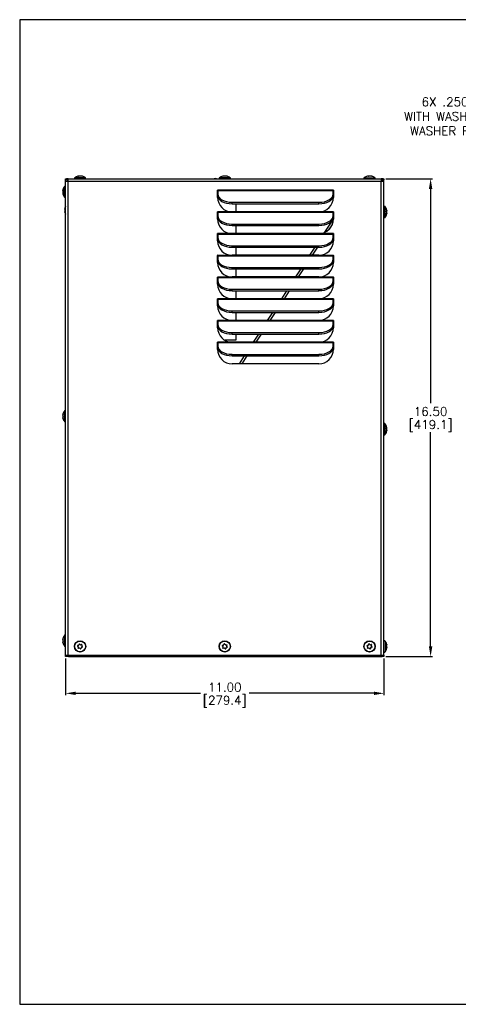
# Model space of a CAD drawing. Extents: x 895.5 to 952.4, y -8.3 to 25.7.
# Tile 1 of 5: x 895.5 to 910.6, y -8.3 to 25.7. Entities that reach past the tile are written whole.
import ezdxf
from ezdxf import colors
from ezdxf.entities.mleader import LeaderData, LeaderLine
from ezdxf.math import Vec2, Vec3

# ---------------------------------------------------------------- set-up
doc = ezdxf.new("R2010")
doc.units = 0
doc.header["$LTSCALE"] = 4
doc.header["$MEASUREMENT"] = 0
doc.layers.get('0').update_dxf_attribs({"linetype": 'CONTINUOUS'})
doc.layers.get('DEFPOINTS').update_dxf_attribs({"linetype": 'CONTINUOUS'})
for name, color, linetype in [('DIMENSIONS', 140, 'CONTINUOUS'), ('DIMENSIONS @ 1', 140, 'CONTINUOUS'), ('TEXT', 140, 'CONTINUOUS')]:
    doc.layers.add(name, color=color, linetype=linetype)
doc.styles.get("Standard").update_dxf_attribs({"font": 'romans.shx'})
doc.dimstyles.get("Standard").update_dxf_attribs({"dimtxt": 0.3, "dimasz": 0.35, "dimexe": 0.0625, "dimexo": 0.0625, "dimgap": 0.0625, "dimtad": 0, "dimtih": 1, "dimtoh": 1, "dimzin": 0, "dimdsep": 46, "dimtxsty": 'Standard', "dimcen": 0, "dimadec": 0, "dimazin": 0, "dimtfac": 1, "dimtofl": 0, "dimtmove": 0, "dimatfit": 3, "dimfxl": 0, "dimtolj": 1, "dimtzin": 0, "dimarcsym": 0})

# ---------------------------------------------------------------- blocks, each defined once
blk = doc.blocks.new('*D0')
at = {"layer": 'DEFPOINTS', "color": 0}
for p in [(908.041, 20.199), (908.041, 3.699), (909.652, 3.699)]:
    blk.add_point(p, dxfattribs=at)
at = {"layer": 'DIMENSIONS', "color": 0, "lineweight": -2}
for p, q in [((908.103, 20.199), (909.714, 20.199)), ((909.652, 19.849), (909.652, 12.453)), ((909.652, 4.049), (909.652, 11.446)), ((908.103, 3.699), (909.714, 3.699))]:
    blk.add_line(p, q, dxfattribs=at)
at = {"layer": 'DIMENSIONS', "color": 0}
for points in [[(909.593, 19.849), (909.71, 19.849), (909.652, 20.199)], [(909.593, 4.049), (909.71, 4.049), (909.652, 3.699)]]:
    blk.add_solid(points, dxfattribs=at)
at = {"layer": 'DIMENSIONS', "color": 0, "char_height": 0.3, "attachment_point": 5}
for s, insert in [('\\A1;16.50', (909.652, 12.162)), ('\\A1;[419.1]', (909.652, 11.658))]:
    blk.add_mtext(s, dxfattribs=dict(at, insert=insert))
blk = doc.blocks.new('*D1')
at = {"layer": 'DEFPOINTS', "color": 0}
for p in [(897.041, 3.699), (908.041, 3.699), (897.041, 2.43)]:
    blk.add_point(p, dxfattribs=at)
at = {"layer": 'DIMENSIONS', "color": 0, "lineweight": -2}
for p, q in [((897.041, 3.637), (897.041, 2.368)), ((908.041, 3.637), (908.041, 2.368)), ((897.391, 2.43), (901.7, 2.43)), ((907.691, 2.43), (903.382, 2.43))]:
    blk.add_line(p, q, dxfattribs=at)
at = {"layer": 'DIMENSIONS', "color": 0}
for points in [[(897.391, 2.488), (897.391, 2.372), (897.041, 2.43)], [(907.691, 2.488), (907.691, 2.372), (908.041, 2.43)]]:
    blk.add_solid(points, dxfattribs=at)
at = {"layer": 'DIMENSIONS', "color": 0, "char_height": 0.3, "attachment_point": 5}
for s, insert in [('\\A1;11.00', (902.541, 2.643)), ('\\A1;[279.4]', (902.541, 2.139))]:
    blk.add_mtext(s, dxfattribs=dict(at, insert=insert))

msp = doc.modelspace()

# ---------------------------------------------------------------- linework, layer by layer
for p, q in [((897.041, 20.199), (897.073, 20.199)), ((897.041, 20.167), (897.041, 20.199)), ((897.041, 20.106), (897.041, 20.167)), ((897.103, 20.167), (897.041, 20.167)), ((897.041, 3.749), (897.041, 20.106)), ((897.134, 20.106), (897.041, 20.106)), ((897.104, 20.199), (897.073, 20.199)), ((897.073, 20.167), (897.073, 20.199)), ((897.103, 20.106), (897.103, 20.167)), ((897.104, 20.137), (897.103, 20.137)), ((897.134, 20.199), (897.104, 20.199)), ((897.104, 20.137), (897.104, 20.199)), ((897.134, 20.137), (897.104, 20.137)), ((897.108, 20.114), (897.108, 20.106)), ((897.134, 20.114), (897.108, 20.114)), ((897.134, 20.106), (897.134, 20.199)), ((897.134, 20.199), (907.948, 20.199)), ((897.134, 3.749), (897.134, 20.106)), ((907.948, 20.106), (897.134, 20.106)), ((897.728, 20.235), (897.354, 20.235)), ((897.476, 20.287), (897.476, 20.286)), ((897.483, 20.286), (897.483, 20.293)), ((897.484, 20.286), (897.484, 20.293)), ((897.491, 20.288), (897.491, 20.293)), ((897.502, 20.293), (897.502, 20.29)), ((897.549, 20.289), (897.549, 20.293)), ((897.563, 20.293), (897.563, 20.286)), ((897.598, 20.293), (897.598, 20.292)), ((897.603, 20.293), (897.603, 20.291)), ((897.625, 20.287), (897.625, 20.286)), ((902.728, 20.235), (902.354, 20.235)), ((902.476, 20.287), (902.476, 20.286)), ((902.483, 20.286), (902.483, 20.293)), ((902.484, 20.286), (902.484, 20.293)), ((902.491, 20.288), (902.491, 20.293)), ((902.502, 20.293), (902.502, 20.29)), ((902.549, 20.289), (902.549, 20.293)), ((902.563, 20.293), (902.563, 20.286)), ((902.598, 20.293), (902.598, 20.292)), ((902.603, 20.293), (902.603, 20.291)), ((902.625, 20.287), (902.625, 20.286)), ((907.354, 20.235), (907.728, 20.235)), ((907.476, 20.287), (907.476, 20.286)), ((907.483, 20.286), (907.483, 20.293)), ((907.484, 20.286), (907.484, 20.293)), ((907.491, 20.288), (907.491, 20.293)), ((907.502, 20.293), (907.502, 20.29)), ((907.549, 20.289), (907.549, 20.293)), ((907.563, 20.293), (907.563, 20.286)), ((907.598, 20.293), (907.598, 20.292)), ((907.603, 20.293), (907.603, 20.291)), ((907.625, 20.287), (907.625, 20.286)), ((907.948, 20.199), (907.948, 20.106)), ((907.978, 20.199), (907.948, 20.199)), ((907.978, 20.137), (907.948, 20.137)), ((907.948, 3.749), (907.948, 20.106)), ((908.041, 20.106), (907.948, 20.106)), ((908.009, 20.199), (907.978, 20.199)), ((907.978, 20.137), (907.978, 20.199)), ((907.979, 20.137), (907.978, 20.137)), ((907.979, 20.106), (907.979, 20.167)), ((907.979, 20.167), (908.041, 20.167)), ((908.009, 20.167), (908.009, 20.199)), ((908.009, 20.199), (908.041, 20.199)), ((908.041, 20.199), (908.041, 20.167)), ((908.041, 20.106), (908.041, 20.167)), ((908.041, 3.749), (908.041, 20.106)), ((896.947, 19.808), (896.954, 19.808)), ((896.947, 19.807), (896.954, 19.807)), ((896.947, 19.798), (896.952, 19.798)), ((896.95, 19.787), (896.947, 19.787)), ((896.947, 19.74), (896.952, 19.74)), ((896.954, 19.725), (896.947, 19.725)), ((896.953, 19.817), (896.954, 19.817)), ((897.005, 19.563), (897.005, 19.936)), ((902.291, 19.556), (902.291, 19.803)), ((906.285, 19.803), (902.297, 19.803)), ((902.297, 19.803), (902.297, 19.778)), ((906.285, 19.778), (902.297, 19.778)), ((902.297, 19.778), (902.297, 19.669)), ((906.285, 19.778), (906.285, 19.803)), ((906.285, 19.669), (906.285, 19.778)), ((906.291, 19.803), (906.291, 19.556)), ((896.949, 19.692), (896.947, 19.692)), ((896.95, 19.687), (896.947, 19.687)), ((896.953, 19.665), (896.954, 19.665)), ((902.297, 19.618), (902.297, 19.669)), ((902.791, 19.334), (902.791, 19.385)), ((902.791, 19.385), (905.791, 19.385)), ((905.791, 19.334), (905.791, 19.385)), ((906.285, 19.618), (906.285, 19.669)), ((897.014, 19.167), (897.021, 19.167)), ((897.014, 19.157), (897.019, 19.157)), ((897.017, 19.147), (897.014, 19.147)), ((897.014, 19.099), (897.019, 19.099)), ((897.021, 19.085), (897.014, 19.085)), ((897.016, 19.051), (897.014, 19.051)), ((897.017, 19.047), (897.014, 19.047)), ((897.02, 19.176), (897.021, 19.176)), ((902.291, 18.806), (902.291, 19.053)), ((906.285, 19.053), (902.297, 19.053)), ((902.297, 19.053), (902.297, 19.028)), ((902.791, 19.334), (905.791, 19.334)), ((905.791, 19.056), (902.791, 19.056)), ((902.921, 19.334), (902.921, 19.056)), ((906.285, 19.028), (906.285, 19.053)), ((906.291, 19.053), (906.291, 18.806)), ((908.077, 18.863), (908.077, 19.236)), ((908.127, 19.074), (908.134, 19.074)), ((908.129, 19.134), (908.128, 19.134)), ((908.134, 19.059), (908.129, 19.059)), ((908.132, 19.112), (908.134, 19.112)), ((908.133, 19.107), (908.135, 19.107)), ((897.02, 19.025), (897.021, 19.025)), ((906.285, 19.028), (902.297, 19.028)), ((902.297, 19.028), (902.297, 18.919)), ((902.297, 18.868), (902.297, 18.919)), ((905.998, 18.351), (906.291, 18.803)), ((906.285, 18.919), (906.285, 19.028)), ((906.285, 18.868), (906.285, 18.919)), ((908.135, 18.992), (908.128, 18.992)), ((908.134, 18.991), (908.128, 18.991)), ((908.129, 18.982), (908.128, 18.982)), ((908.134, 19.001), (908.13, 19.001)), ((908.132, 19.012), (908.134, 19.012)), ((902.791, 18.584), (902.791, 18.635)), ((902.791, 18.635), (905.791, 18.635)), ((902.791, 18.584), (905.791, 18.584)), ((902.921, 18.584), (902.921, 18.306)), ((905.791, 18.584), (905.791, 18.635)), ((906.256, 18.624), (906.147, 18.455)), ((902.291, 18.056), (902.291, 18.303)), ((906.285, 18.303), (902.297, 18.303)), ((902.297, 18.303), (902.297, 18.278)), ((906.285, 18.278), (902.297, 18.278)), ((902.297, 18.278), (902.297, 18.169)), ((902.297, 18.118), (902.297, 18.169)), ((905.791, 18.306), (902.791, 18.306)), ((906.285, 18.278), (906.285, 18.303)), ((906.285, 18.169), (906.285, 18.278)), ((906.285, 18.118), (906.285, 18.169)), ((906.291, 18.303), (906.291, 18.056)), ((902.791, 17.834), (902.791, 17.885)), ((902.791, 17.885), (905.791, 17.885)), ((902.791, 17.834), (905.791, 17.834)), ((902.921, 17.834), (902.921, 17.556)), ((905.481, 17.556), (905.662, 17.834)), ((905.744, 17.834), (905.563, 17.556)), ((905.791, 17.834), (905.791, 17.885)), ((902.291, 17.306), (902.291, 17.553)), ((906.285, 17.553), (902.297, 17.553)), ((902.297, 17.553), (902.297, 17.528)), ((906.285, 17.528), (902.297, 17.528)), ((902.297, 17.528), (902.297, 17.419)), ((902.297, 17.368), (902.297, 17.419)), ((905.791, 17.556), (902.791, 17.556)), ((906.285, 17.528), (906.285, 17.553)), ((906.285, 17.419), (906.285, 17.528)), ((906.285, 17.368), (906.285, 17.419)), ((906.291, 17.553), (906.291, 17.306)), ((902.791, 17.084), (902.791, 17.135)), ((902.791, 17.135), (905.791, 17.135)), ((902.791, 17.084), (905.791, 17.084)), ((902.921, 17.084), (902.921, 16.806)), ((904.994, 16.806), (905.175, 17.084)), ((905.257, 17.084), (905.076, 16.806)), ((905.791, 17.084), (905.791, 17.135)), ((902.291, 16.556), (902.291, 16.803)), ((906.285, 16.803), (902.297, 16.803)), ((902.297, 16.803), (902.297, 16.778)), ((906.285, 16.778), (902.297, 16.778)), ((902.297, 16.778), (902.297, 16.669)), ((902.297, 16.618), (902.297, 16.669)), ((905.791, 16.806), (902.791, 16.806)), ((906.285, 16.778), (906.285, 16.803)), ((906.285, 16.669), (906.285, 16.778)), ((906.285, 16.618), (906.285, 16.669)), ((906.291, 16.803), (906.291, 16.556)), ((902.791, 16.334), (902.791, 16.385)), ((902.791, 16.385), (905.791, 16.385)), ((902.791, 16.334), (905.791, 16.334)), ((902.921, 16.334), (902.921, 16.056)), ((904.507, 16.056), (904.688, 16.334)), ((904.77, 16.334), (904.589, 16.056)), ((905.791, 16.334), (905.791, 16.385)), ((902.291, 15.806), (902.291, 16.053)), ((906.285, 16.053), (902.297, 16.053)), ((902.297, 16.053), (902.297, 16.028)), ((906.285, 16.028), (902.297, 16.028)), ((902.297, 16.028), (902.297, 15.919)), ((905.791, 16.056), (902.791, 16.056)), ((906.285, 16.028), (906.285, 16.053)), ((906.285, 15.919), (906.285, 16.028)), ((906.291, 16.053), (906.291, 15.806)), ((902.297, 15.868), (902.297, 15.919)), ((906.285, 15.868), (906.285, 15.919)), ((902.291, 15.056), (902.291, 15.303)), ((906.285, 15.303), (902.297, 15.303)), ((902.297, 15.303), (902.297, 15.278)), ((902.791, 15.584), (902.791, 15.635)), ((902.791, 15.635), (905.791, 15.635)), ((902.791, 15.584), (905.791, 15.584)), ((905.791, 15.306), (902.791, 15.306)), ((902.921, 15.584), (902.921, 15.306)), ((904.02, 15.306), (904.201, 15.584)), ((904.282, 15.584), (904.102, 15.306)), ((905.791, 15.584), (905.791, 15.635)), ((906.285, 15.278), (906.285, 15.303)), ((906.291, 15.303), (906.291, 15.056)), ((906.285, 15.278), (902.297, 15.278)), ((902.297, 15.278), (902.297, 15.169)), ((902.297, 15.118), (902.297, 15.169)), ((906.285, 15.169), (906.285, 15.278)), ((906.285, 15.118), (906.285, 15.169)), ((902.791, 14.834), (902.791, 14.885)), ((902.791, 14.885), (905.791, 14.885)), ((902.791, 14.834), (905.791, 14.834)), ((902.921, 14.834), (902.921, 14.619)), ((903.533, 14.556), (903.714, 14.834)), ((903.795, 14.834), (903.615, 14.556)), ((905.791, 14.834), (905.791, 14.885)), ((902.291, 14.306), (902.291, 14.553)), ((906.285, 14.553), (902.297, 14.553)), ((902.297, 14.553), (902.297, 14.528)), ((906.285, 14.528), (902.297, 14.528)), ((902.297, 14.528), (902.297, 14.419)), ((902.297, 14.368), (902.297, 14.419)), ((902.921, 14.619), (902.548, 14.619)), ((905.791, 14.556), (902.791, 14.556)), ((906.285, 14.528), (906.285, 14.553)), ((906.285, 14.419), (906.285, 14.528)), ((906.285, 14.368), (906.285, 14.419)), ((906.291, 14.553), (906.291, 14.306)), ((902.791, 14.084), (902.791, 14.135)), ((902.791, 14.135), (905.791, 14.135)), ((902.791, 14.084), (905.791, 14.084)), ((903.046, 13.806), (903.227, 14.084)), ((903.308, 14.084), (903.128, 13.806)), ((905.791, 14.084), (905.791, 14.135)), ((905.791, 13.806), (902.791, 13.806)), ((896.947, 12.058), (896.954, 12.058)), ((896.947, 12.057), (896.954, 12.057)), ((896.947, 12.048), (896.952, 12.048)), ((896.95, 12.037), (896.947, 12.037)), ((896.947, 11.99), (896.952, 11.99)), ((896.954, 11.975), (896.947, 11.975)), ((896.949, 11.942), (896.947, 11.942)), ((896.95, 11.937), (896.947, 11.937)), ((896.953, 12.067), (896.954, 12.067)), ((896.953, 11.915), (896.954, 11.915)), ((897.005, 12.186), (897.005, 11.813)), ((908.077, 11.363), (908.077, 11.736)), ((908.127, 11.574), (908.134, 11.574)), ((908.129, 11.634), (908.128, 11.634)), ((908.132, 11.612), (908.134, 11.612)), ((908.133, 11.607), (908.135, 11.607)), ((908.135, 11.492), (908.128, 11.492)), ((908.134, 11.491), (908.128, 11.491)), ((908.129, 11.482), (908.128, 11.482)), ((908.134, 11.559), (908.129, 11.559)), ((908.134, 11.501), (908.13, 11.501)), ((908.132, 11.512), (908.134, 11.512)), ((897.005, 4.436), (897.005, 4.063)), ((896.947, 4.308), (896.954, 4.308)), ((896.947, 4.307), (896.954, 4.307)), ((896.947, 4.298), (896.952, 4.298)), ((896.95, 4.287), (896.947, 4.287)), ((896.947, 4.24), (896.952, 4.24)), ((896.954, 4.225), (896.947, 4.225)), ((896.949, 4.192), (896.947, 4.192)), ((896.95, 4.187), (896.947, 4.187)), ((896.953, 4.317), (896.954, 4.317)), ((896.953, 4.165), (896.954, 4.165)), ((897.461, 4.079), (897.491, 4.087)), ((897.502, 4.098), (897.509, 4.129)), ((897.526, 4.134), (897.549, 4.112)), ((897.563, 4.108), (897.594, 4.117)), ((897.606, 4.105), (897.599, 4.074)), ((902.461, 4.079), (902.491, 4.087)), ((902.502, 4.098), (902.509, 4.129)), ((902.526, 4.134), (902.549, 4.112)), ((902.563, 4.108), (902.594, 4.117)), ((902.606, 4.105), (902.599, 4.074)), ((907.461, 4.079), (907.491, 4.087)), ((907.502, 4.098), (907.509, 4.129)), ((907.526, 4.134), (907.549, 4.112)), ((907.563, 4.108), (907.594, 4.117)), ((907.606, 4.105), (907.599, 4.074)), ((908.077, 4.236), (908.077, 3.863)), ((908.129, 4.134), (908.128, 4.134)), ((908.132, 4.112), (908.134, 4.112)), ((908.133, 4.107), (908.135, 4.107)), ((897.041, 3.749), (897.134, 3.749)), ((897.041, 3.699), (897.041, 3.749)), ((897.134, 3.749), (907.948, 3.749)), ((897.143, 3.749), (897.143, 3.699)), ((897.479, 4.04), (897.456, 4.062)), ((897.476, 3.994), (897.483, 4.025)), ((897.519, 3.991), (897.488, 3.982)), ((897.556, 3.965), (897.533, 3.987)), ((897.58, 4.001), (897.573, 3.97)), ((897.621, 4.02), (897.591, 4.012)), ((897.603, 4.059), (897.625, 4.037)), ((902.479, 4.04), (902.456, 4.062)), ((902.476, 3.994), (902.483, 4.025)), ((902.519, 3.991), (902.488, 3.982)), ((902.556, 3.965), (902.533, 3.987)), ((902.58, 4.001), (902.573, 3.97)), ((902.621, 4.02), (902.591, 4.012)), ((902.603, 4.059), (902.625, 4.037)), ((907.479, 4.04), (907.456, 4.062)), ((907.476, 3.994), (907.483, 4.025)), ((907.519, 3.991), (907.488, 3.982)), ((907.556, 3.965), (907.533, 3.987)), ((907.58, 4.001), (907.573, 3.97)), ((907.621, 4.02), (907.591, 4.012)), ((907.603, 4.059), (907.625, 4.037)), ((907.881, 3.699), (907.881, 3.749)), ((907.948, 3.749), (908.041, 3.749)), ((907.974, 3.749), (907.974, 3.699)), ((908.041, 3.749), (908.041, 3.699)), ((908.127, 4.074), (908.134, 4.074)), ((908.135, 3.992), (908.128, 3.992)), ((908.134, 3.991), (908.128, 3.991)), ((908.129, 3.982), (908.128, 3.982)), ((908.134, 4.059), (908.129, 4.059)), ((908.134, 4.001), (908.13, 4.001)), ((908.132, 4.012), (908.134, 4.012)), ((897.143, 3.699), (897.041, 3.699)), ((897.143, 3.699), (907.881, 3.699)), ((907.881, 3.699), (907.974, 3.699)), ((908.041, 3.699), (907.974, 3.699))]:
    msp.add_line(p, q)
for centre, radius in [((897.541, 4.049), 0.194), ((897.541, 4.049), 0.187), ((902.541, 4.049), 0.194), ((902.541, 4.049), 0.187), ((907.541, 4.049), 0.194), ((907.541, 4.049), 0.187)]:
    msp.add_circle(centre, radius)
for centre, radius, start, end in [((897.134, 20.106), 0.093, 130.9848, 139.0152), ((897.134, 20.106), 0.031, 90, 180), ((897.367, 20.22), 0.02, 127.9936, 270), ((897.541, 19.996), 0.303, 103.7285, 127.9936), ((897.526, 20.241), 0.0521, 81.9745, 98.0255), ((897.556, 20.241), 0.0521, 81.9745, 98.0255), ((897.541, 19.996), 0.303, 52.0064, 76.2715), ((897.715, 20.22), 0.02, 270, 52.0064), ((902.214, 20.06), 0.144, 74.9921, 105.0079), ((902.367, 20.22), 0.02, 127.9936, 270), ((902.541, 19.996), 0.303, 103.7285, 127.9936), ((902.526, 20.241), 0.0521, 81.9745, 98.0255), ((902.556, 20.241), 0.0521, 81.9745, 98.0255), ((902.541, 19.996), 0.303, 52.0064, 76.2715), ((902.715, 20.22), 0.02, 270, 52.0064), ((907.367, 20.22), 0.02, 127.9936, 270), ((907.541, 19.996), 0.303, 103.7285, 127.9936), ((907.526, 20.241), 0.0521, 81.9745, 98.0255), ((907.556, 20.241), 0.0521, 81.9745, 98.0255), ((907.541, 19.996), 0.303, 52.0064, 76.2715), ((907.715, 20.22), 0.02, 270, 52.0064), ((896.998, 19.767), 0.0511, 171.8925, 188.1075), ((896.998, 19.732), 0.0511, 171.8925, 188.1075), ((897.244, 19.749), 0.303, 142.0064, 166.7368), ((897.021, 19.924), 0.02, 0, 142.0064), ((902.294, 19.803), 0.003, 0, 180), ((906.288, 19.803), 0.003, 0, 180), ((897.244, 19.749), 0.303, 193.2632, 217.9936), ((897.021, 19.575), 0.02, 217.9936, 0), ((902.791, 19.556), 0.5, 180, 270), ((905.791, 19.556), 0.5, 270, 0), ((897.065, 19.126), 0.0511, 171.8925, 188.1075), ((897.065, 19.092), 0.0511, 171.8925, 188.1075), ((897.311, 19.109), 0.303, 153.0161, 166.7368), ((902.294, 19.053), 0.003, 0, 180), ((906.288, 19.053), 0.003, 0, 180), ((908.061, 19.224), 0.02, 37.9936, 180), ((907.838, 19.049), 0.303, 13.2632, 37.9936), ((908.084, 19.067), 0.0511, 351.8925, 8.1075), ((897.311, 19.109), 0.303, 193.2632, 206.9839), ((902.791, 18.806), 0.5, 180, 270), ((905.791, 18.806), 0.5, 270, 0), ((908.061, 18.875), 0.02, 180, 322.0064), ((907.838, 19.049), 0.303, 322.0064, 346.7368), ((908.084, 19.032), 0.0511, 351.8925, 8.1075), ((902.294, 18.303), 0.003, 0, 180), ((902.791, 18.056), 0.5, 180, 270), ((905.791, 18.056), 0.5, 270, 0), ((906.288, 18.303), 0.003, 0, 180), ((902.294, 17.553), 0.003, 0, 180), ((906.288, 17.553), 0.003, 0, 180), ((902.791, 17.306), 0.5, 180, 270), ((905.791, 17.306), 0.5, 270, 0), ((902.294, 16.803), 0.003, 0, 180), ((906.288, 16.803), 0.003, 0, 180), ((902.791, 16.556), 0.5, 180, 270), ((905.791, 16.556), 0.5, 270, 0), ((902.294, 16.053), 0.003, 0, 180), ((906.288, 16.053), 0.003, 0, 180), ((902.791, 15.806), 0.5, 180, 270), ((905.791, 15.806), 0.5, 270, 0), ((902.294, 15.303), 0.003, 0, 180), ((906.288, 15.303), 0.003, 0, 180), ((902.791, 15.056), 0.5, 180, 270), ((905.791, 15.056), 0.5, 270, 0), ((902.294, 14.553), 0.003, 0, 180), ((902.791, 14.306), 0.5, 180, 270), ((905.791, 14.306), 0.5, 270, 0), ((906.288, 14.553), 0.003, 0, 180), ((902.096, 14.111), 0.238, 358.247, 0), ((896.998, 12.017), 0.0511, 171.8925, 188.1075), ((896.998, 11.982), 0.0511, 171.8925, 188.1075), ((897.244, 11.999), 0.303, 142.0064, 166.7368), ((897.244, 11.999), 0.303, 193.2632, 217.9936), ((897.021, 12.174), 0.02, 0, 142.0064), ((897.021, 11.825), 0.02, 217.9936, 0), ((908.061, 11.724), 0.02, 37.9936, 180), ((907.838, 11.549), 0.303, 13.2632, 37.9936), ((908.084, 11.567), 0.0511, 351.8925, 8.1075), ((908.061, 11.375), 0.02, 180, 322.0064), ((907.838, 11.549), 0.303, 322.0064, 346.7368), ((908.084, 11.532), 0.0511, 351.8925, 8.1075), ((897.244, 4.249), 0.303, 142.0064, 166.7368), ((897.021, 4.424), 0.02, 0, 142.0064), ((896.998, 4.267), 0.0511, 171.8925, 188.1075), ((896.998, 4.232), 0.0511, 171.8925, 188.1075), ((897.244, 4.249), 0.303, 193.2632, 217.9936), ((897.487, 4.102), 0.015, 285.9693, 345.9693), ((897.519, 4.126), 0.01, 45.9693, 165.9693), ((897.559, 4.122), 0.015, 225.9693, 285.9693), ((897.597, 4.107), 0.01, 345.9693, 105.9693), ((902.487, 4.102), 0.015, 285.9693, 345.9693), ((902.519, 4.126), 0.01, 45.9693, 165.9693), ((902.559, 4.122), 0.015, 225.9693, 285.9693), ((902.597, 4.107), 0.01, 345.9693, 105.9693), ((907.487, 4.102), 0.015, 285.9693, 345.9693), ((907.519, 4.126), 0.01, 45.9693, 165.9693), ((907.559, 4.122), 0.015, 225.9693, 285.9693), ((907.597, 4.107), 0.01, 345.9693, 105.9693), ((908.061, 4.224), 0.02, 37.9936, 180), ((907.838, 4.049), 0.303, 13.2632, 37.9936), ((897.021, 4.075), 0.02, 217.9936, 0), ((897.463, 4.069), 0.01, 105.9693, 225.9693), ((897.485, 3.992), 0.01, 165.9693, 285.9693), ((897.469, 4.029), 0.015, 345.9693, 45.9693), ((897.523, 3.977), 0.015, 45.9693, 105.9693), ((897.563, 3.973), 0.01, 225.9693, 345.9693), ((897.595, 3.997), 0.015, 105.9693, 165.9693), ((897.613, 4.07), 0.015, 165.9693, 225.9693), ((897.619, 4.03), 0.01, 285.9693, 45.9693), ((902.463, 4.069), 0.01, 105.9693, 225.9693), ((902.485, 3.992), 0.01, 165.9693, 285.9693), ((902.469, 4.029), 0.015, 345.9693, 45.9693), ((902.523, 3.977), 0.015, 45.9693, 105.9693), ((902.563, 3.973), 0.01, 225.9693, 345.9693), ((902.595, 3.997), 0.015, 105.9693, 165.9693), ((902.613, 4.07), 0.015, 165.9693, 225.9693), ((902.619, 4.03), 0.01, 285.9693, 45.9693), ((907.463, 4.069), 0.01, 105.9693, 225.9693), ((907.485, 3.992), 0.01, 165.9693, 285.9693), ((907.469, 4.029), 0.015, 345.9693, 45.9693), ((907.523, 3.977), 0.015, 45.9693, 105.9693), ((907.563, 3.973), 0.01, 225.9693, 345.9693), ((907.595, 3.997), 0.015, 105.9693, 165.9693), ((907.613, 4.07), 0.015, 165.9693, 225.9693), ((907.619, 4.03), 0.01, 285.9693, 45.9693), ((907.881, 3.793), 0.093, 270, 332.4572), ((908.061, 3.875), 0.02, 180, 322.0064), ((907.838, 4.049), 0.303, 322.0064, 346.7368), ((908.084, 4.067), 0.0511, 351.8925, 8.1075), ((908.084, 4.032), 0.0511, 351.8925, 8.1075)]:
    msp.add_arc(centre, radius, start, end)
for centre, major_axis, ratio, start_param, end_param in [((897.506, 19.996), (0, 0.299), 0.718968, 0.125854, 0.173871), ((897.492, 19.996), (0, 0.299), 0.242441, 0.125854, 0.233859), ((897.527, 19.996), (0, 0.299), 0.961409, 0.125854, 0.148925), ((897.555, 19.996), (0, 0.299), 0.961409, 0.125854, 0.233859), ((897.492, 19.996), (0, 0.299), 0.242441, -0.173871, -0.125854), ((897.506, 19.996), (0, 0.299), 0.718968, 6.049326, 6.157331), ((897.576, 19.996), (0, 0.299), 0.718968, 0.125854, 0.162387), ((897.527, 19.996), (0, 0.299), 0.961409, 6.109315, 6.157331), ((897.589, 19.996), (0, 0.299), 0.242441, 0.125854, 0.233859), ((897.555, 19.996), (0, 0.299), 0.961409, 6.049326, 6.157331), ((897.576, 19.996), (0, 0.299), 0.718968, 6.049326, 6.157331), ((902.506, 19.996), (0, 0.299), 0.718968, 0.125854, 0.173871), ((902.492, 19.996), (0, 0.299), 0.242441, 0.125854, 0.233859), ((902.527, 19.996), (0, 0.299), 0.961409, 0.125854, 0.151581), ((902.555, 19.996), (0, 0.299), 0.961409, 0.125854, 0.233859), ((902.492, 19.996), (0, 0.299), 0.242441, -0.173871, -0.125854), ((902.506, 19.996), (0, 0.299), 0.718968, 6.049326, 6.157331), ((902.576, 19.996), (0, 0.299), 0.718968, 0.125854, 0.162387), ((902.527, 19.996), (0, 0.299), 0.961409, 6.109315, 6.157331), ((902.589, 19.996), (0, 0.299), 0.242441, 0.125854, 0.233859), ((902.555, 19.996), (0, 0.299), 0.961409, 6.049326, 6.157331), ((902.576, 19.996), (0, 0.299), 0.718968, 6.049326, 6.157331), ((907.506, 19.996), (0, 0.299), 0.718968, 0.125854, 0.173871), ((907.492, 19.996), (0, 0.299), 0.242441, 0.125854, 0.233859), ((907.527, 19.996), (0, 0.299), 0.961409, 0.125854, 0.151581), ((907.555, 19.996), (0, 0.299), 0.961409, 0.125854, 0.233859), ((907.492, 19.996), (0, 0.299), 0.242441, -0.173871, -0.125854), ((907.506, 19.996), (0, 0.299), 0.718968, 6.049326, 6.157331), ((907.576, 19.996), (0, 0.299), 0.718968, 0.125854, 0.162387), ((907.527, 19.996), (0, 0.299), 0.961409, 6.109315, 6.157331), ((907.589, 19.996), (0, 0.299), 0.242441, 0.125854, 0.233859), ((907.555, 19.996), (0, 0.299), 0.961409, 6.049326, 6.157331), ((907.576, 19.996), (0, 0.299), 0.718968, 6.049326, 6.157331), ((897.244, 19.785), (-0.299, 0), 0.695043, -0.162387, -0.125854), ((897.244, 19.798), (-0.299, 0), 0.275123, -0.233859, -0.125854), ((897.244, 19.762), (-0.299, 0), 0.970166, 6.124989, 6.157331), ((897.244, 19.737), (-0.299, 0), 0.970166, 6.049326, 6.157331), ((897.244, 19.798), (-0.299, 0), 0.275123, 0.125854, 0.162387), ((897.244, 19.785), (-0.299, 0), 0.695043, 0.125854, 0.233859), ((897.244, 19.714), (-0.299, 0), 0.695043, -0.173871, -0.125854), ((897.244, 19.762), (-0.299, 0), 0.970166, 0.125854, 0.162387), ((897.244, 19.701), (-0.299, 0), 0.275123, -0.233859, -0.125854), ((897.244, 19.737), (-0.299, 0), 0.970166, 0.125854, 0.233859), ((897.244, 19.714), (-0.299, 0), 0.695043, 0.125854, 0.233859), ((902.791, 19.669), (-0.494, 0), 0.573576, 0, 1.570796), ((902.791, 19.618), (-0.494, 0), 0.573576, 0, 1.570796), ((905.791, 19.669), (-0.494, 0), 0.573576, 1.570796, 3.141593), ((905.791, 19.618), (-0.494, 0), 0.573576, 1.570796, 3.141593), ((897.311, 19.145), (-0.299, 0), 0.695043, -0.162387, -0.125854), ((897.311, 19.157), (-0.299, 0), 0.275123, -0.233859, -0.125854), ((897.311, 19.121), (-0.299, 0), 0.970166, 6.124989, 6.157331), ((897.311, 19.097), (-0.299, 0), 0.970166, 6.049326, 6.157331), ((897.311, 19.157), (-0.299, 0), 0.275123, 0.125854, 0.162387), ((897.311, 19.145), (-0.299, 0), 0.695043, 0.125854, 0.233859), ((897.311, 19.073), (-0.299, 0), 0.695043, -0.173871, -0.125854), ((897.311, 19.121), (-0.299, 0), 0.970166, 0.125854, 0.162387), ((897.311, 19.061), (-0.299, 0), 0.275123, -0.233859, -0.125854), ((897.311, 19.097), (-0.299, 0), 0.970166, 0.125854, 0.233859), ((897.311, 19.073), (-0.299, 0), 0.695043, 0.125854, 0.233859), ((907.838, 19.085), (0.299, 0), 0.695043, 0.125854, 0.233859), ((907.838, 19.062), (0.299, 0), 0.970166, 0.125854, 0.233859), ((907.838, 19.098), (0.299, 0), 0.275123, -0.233859, -0.125854), ((907.838, 19.014), (0.299, 0), 0.695043, 0.125854, 0.233859), ((907.838, 19.085), (0.299, 0), 0.695043, -0.173871, -0.125854), ((907.838, 19.037), (0.299, 0), 0.970166, 0.125854, 0.162387), ((902.791, 18.919), (-0.494, 0), 0.573576, 0, 1.570796), ((902.791, 18.868), (-0.494, 0), 0.573576, 0, 1.570796), ((905.791, 18.919), (-0.494, 0), 0.573576, 1.570796, 3.141593), ((905.791, 18.868), (-0.494, 0), 0.573576, 1.570796, 3.141593), ((907.838, 19.062), (0.299, 0), 0.970166, 6.049326, 6.157331), ((907.838, 19.001), (0.299, 0), 0.275123, -0.233859, -0.125854), ((907.838, 19.001), (0.299, 0), 0.275123, 0.125854, 0.162387), ((907.838, 19.037), (0.299, 0), 0.970166, 6.124989, 6.157331), ((907.838, 19.014), (0.299, 0), 0.695043, -0.162387, -0.125854), ((902.791, 18.169), (-0.494, 0), 0.573576, 0, 1.570796), ((902.791, 18.118), (-0.494, 0), 0.573576, 0, 1.570796), ((905.791, 18.169), (-0.494, 0), 0.573576, 1.570796, 3.141593), ((905.791, 18.118), (-0.494, 0), 0.573576, 1.570796, 3.141593), ((902.791, 17.419), (-0.494, 0), 0.573576, 0, 1.570796), ((902.791, 17.368), (-0.494, 0), 0.573576, 0, 1.570796), ((905.791, 17.419), (-0.494, 0), 0.573576, 1.570796, 3.141593), ((905.791, 17.368), (-0.494, 0), 0.573576, 1.570796, 3.141593), ((902.791, 16.669), (-0.494, 0), 0.573576, 0, 1.570796), ((905.791, 16.669), (-0.494, 0), 0.573576, 1.570796, 3.141593), ((902.791, 16.618), (-0.494, 0), 0.573576, 0, 1.570796), ((905.791, 16.618), (-0.494, 0), 0.573576, 1.570796, 3.141593), ((902.791, 15.919), (-0.494, 0), 0.573576, 0, 1.570796), ((902.791, 15.868), (-0.494, 0), 0.573576, 0, 1.570796), ((905.791, 15.919), (-0.494, 0), 0.573576, 1.570796, 3.141593), ((905.791, 15.868), (-0.494, 0), 0.573576, 1.570796, 3.141593), ((902.791, 15.169), (-0.494, 0), 0.573576, 0, 1.570796), ((902.791, 15.118), (-0.494, 0), 0.573576, 0, 1.570796), ((905.791, 15.169), (-0.494, 0), 0.573576, 1.570796, 3.141593), ((905.791, 15.118), (-0.494, 0), 0.573576, 1.570796, 3.141593), ((902.791, 14.419), (-0.494, 0), 0.573576, 0, 1.570796), ((902.791, 14.368), (-0.494, 0), 0.573576, 0, 1.570796), ((905.791, 14.419), (-0.494, 0), 0.573576, 1.570796, 3.141593), ((905.791, 14.368), (-0.494, 0), 0.573576, 1.570796, 3.141593), ((897.244, 12.035), (-0.299, 0), 0.695043, -0.162387, -0.125854), ((897.244, 12.048), (-0.299, 0), 0.275123, -0.233859, -0.125854), ((897.244, 12.012), (-0.299, 0), 0.970166, 6.124989, 6.157331), ((897.244, 11.987), (-0.299, 0), 0.970166, 6.049326, 6.157331), ((897.244, 12.048), (-0.299, 0), 0.275123, 0.125854, 0.162387), ((897.244, 12.035), (-0.299, 0), 0.695043, 0.125854, 0.233859), ((897.244, 11.964), (-0.299, 0), 0.695043, -0.173871, -0.125854), ((897.244, 12.012), (-0.299, 0), 0.970166, 0.125854, 0.162387), ((897.244, 11.951), (-0.299, 0), 0.275123, -0.233859, -0.125854), ((897.244, 11.987), (-0.299, 0), 0.970166, 0.125854, 0.233859), ((897.244, 11.964), (-0.299, 0), 0.695043, 0.125854, 0.233859), ((907.838, 11.585), (0.299, 0), 0.695043, 0.125854, 0.233859), ((907.838, 11.562), (0.299, 0), 0.970166, 0.125854, 0.233859), ((907.838, 11.598), (0.299, 0), 0.275123, -0.233859, -0.125854), ((907.838, 11.514), (0.299, 0), 0.695043, 0.125854, 0.233859), ((907.838, 11.537), (0.299, 0), 0.970166, 0.125854, 0.162387), ((907.838, 11.562), (0.299, 0), 0.970166, 6.049326, 6.157331), ((907.838, 11.501), (0.299, 0), 0.275123, -0.233859, -0.125854), ((907.838, 11.585), (0.299, 0), 0.695043, -0.173871, -0.125854), ((907.838, 11.501), (0.299, 0), 0.275123, 0.125854, 0.162387), ((907.838, 11.537), (0.299, 0), 0.970166, 6.124989, 6.157331), ((907.838, 11.514), (0.299, 0), 0.695043, -0.162387, -0.125854), ((897.244, 4.285), (-0.299, 0), 0.695043, -0.162387, -0.125854), ((897.244, 4.298), (-0.299, 0), 0.275123, -0.233859, -0.125854), ((897.244, 4.262), (-0.299, 0), 0.970166, 6.124989, 6.157331), ((897.244, 4.237), (-0.299, 0), 0.970166, 6.049326, 6.157331), ((897.244, 4.298), (-0.299, 0), 0.275123, 0.125854, 0.162387), ((897.244, 4.285), (-0.299, 0), 0.695043, 0.125854, 0.233859), ((897.244, 4.214), (-0.299, 0), 0.695043, -0.173871, -0.125854), ((897.244, 4.262), (-0.299, 0), 0.970166, 0.125854, 0.162387), ((897.244, 4.201), (-0.299, 0), 0.275123, -0.233859, -0.125854), ((897.244, 4.237), (-0.299, 0), 0.970166, 0.125854, 0.233859), ((897.244, 4.214), (-0.299, 0), 0.695043, 0.125854, 0.233859), ((907.838, 4.085), (0.299, 0), 0.695043, 0.125854, 0.233859), ((907.838, 4.062), (0.299, 0), 0.970166, 0.125854, 0.233859), ((907.838, 4.098), (0.299, 0), 0.275123, -0.233859, -0.125854), ((907.838, 4.037), (0.299, 0), 0.970166, 0.125854, 0.162387), ((907.838, 4.014), (0.299, 0), 0.695043, 0.125854, 0.233859), ((907.838, 4.062), (0.299, 0), 0.970166, 6.049326, 6.157331), ((907.838, 4.001), (0.299, 0), 0.275123, -0.233859, -0.125854), ((907.838, 4.085), (0.299, 0), 0.695043, -0.173871, -0.125854), ((907.838, 4.001), (0.299, 0), 0.275123, 0.125854, 0.162387), ((907.838, 4.037), (0.299, 0), 0.970166, 6.124989, 6.157331), ((907.838, 4.014), (0.299, 0), 0.695043, -0.162387, -0.125854)]:
    msp.add_ellipse(centre, major_axis=major_axis, ratio=ratio, start_param=start_param, end_param=end_param)
for points, knots in [([(897.488, 20.287), (897.485, 20.286), (897.481, 20.286), (897.476, 20.286), (897.475, 20.286), (897.476, 20.287)], [0, 0, 0, 0, 0.5, 0.5, 1, 1, 1, 1]), ([(897.483, 20.293), (897.484, 20.293), (897.484, 20.293), (897.482, 20.293), (897.481, 20.293), (897.479, 20.293)], [0, 0, 0, 0, 0.5, 0.5, 1, 1, 1, 1]), ([(897.491, 20.293), (897.494, 20.293), (897.496, 20.293), (897.5, 20.293), (897.501, 20.293), (897.502, 20.293)], [0, 0, 0, 0, 0.5, 0.5, 1, 1, 1, 1]), ([(897.573, 20.287), (897.572, 20.286), (897.569, 20.286), (897.562, 20.286), (897.558, 20.286), (897.556, 20.287)], [0, 0, 0, 0, 0.5, 0.5, 1, 1, 1, 1]), ([(897.591, 20.293), (897.588, 20.293), (897.586, 20.293), (897.582, 20.293), (897.581, 20.293), (897.58, 20.293)], [0, 0, 0, 0, 0.5, 0.5, 1, 1, 1, 1]), ([(897.598, 20.293), (897.598, 20.293), (897.598, 20.293), (897.599, 20.293), (897.601, 20.293), (897.603, 20.293)], [0.2343101, 0.2343101, 0.2343101, 0.2343101, 0.5, 0.5, 1, 1, 1, 1]), ([(897.625, 20.287), (897.628, 20.286), (897.629, 20.286), (897.627, 20.286), (897.625, 20.286), (897.621, 20.287)], [0, 0, 0, 0, 0.5, 0.5, 1, 1, 1, 1]), ([(902.488, 20.287), (902.485, 20.286), (902.481, 20.286), (902.476, 20.286), (902.475, 20.286), (902.476, 20.287)], [0, 0, 0, 0, 0.5, 0.5, 1, 1, 1, 1]), ([(902.483, 20.293), (902.484, 20.293), (902.484, 20.293), (902.482, 20.293), (902.481, 20.293), (902.479, 20.293)], [0, 0, 0, 0, 0.5, 0.5, 1, 1, 1, 1]), ([(902.491, 20.293), (902.494, 20.293), (902.496, 20.293), (902.5, 20.293), (902.501, 20.293), (902.502, 20.293)], [0, 0, 0, 0, 0.5, 0.5, 1, 1, 1, 1]), ([(902.573, 20.287), (902.572, 20.286), (902.569, 20.286), (902.562, 20.286), (902.558, 20.286), (902.556, 20.287)], [0, 0, 0, 0, 0.5, 0.5, 1, 1, 1, 1]), ([(902.591, 20.293), (902.588, 20.293), (902.586, 20.293), (902.582, 20.293), (902.581, 20.293), (902.58, 20.293)], [0, 0, 0, 0, 0.5, 0.5, 1, 1, 1, 1]), ([(902.598, 20.293), (902.598, 20.293), (902.598, 20.293), (902.599, 20.293), (902.601, 20.293), (902.603, 20.293)], [0.2343101, 0.2343101, 0.2343101, 0.2343101, 0.5, 0.5, 1, 1, 1, 1]), ([(902.625, 20.287), (902.628, 20.286), (902.629, 20.286), (902.627, 20.286), (902.625, 20.286), (902.621, 20.287)], [0, 0, 0, 0, 0.5, 0.5, 1, 1, 1, 1]), ([(907.488, 20.287), (907.485, 20.286), (907.481, 20.286), (907.476, 20.286), (907.475, 20.286), (907.476, 20.287)], [0, 0, 0, 0, 0.5, 0.5, 1, 1, 1, 1]), ([(907.483, 20.293), (907.484, 20.293), (907.484, 20.293), (907.482, 20.293), (907.481, 20.293), (907.479, 20.293)], [0, 0, 0, 0, 0.5, 0.5, 1, 1, 1, 1]), ([(907.491, 20.293), (907.494, 20.293), (907.496, 20.293), (907.5, 20.293), (907.501, 20.293), (907.502, 20.293)], [0, 0, 0, 0, 0.5, 0.5, 1, 1, 1, 1]), ([(907.573, 20.287), (907.572, 20.286), (907.569, 20.286), (907.562, 20.286), (907.558, 20.286), (907.556, 20.287)], [0, 0, 0, 0, 0.5, 0.5, 1, 1, 1, 1]), ([(907.591, 20.293), (907.588, 20.293), (907.586, 20.293), (907.582, 20.293), (907.581, 20.293), (907.58, 20.293)], [0, 0, 0, 0, 0.5, 0.5, 1, 1, 1, 1]), ([(907.598, 20.293), (907.598, 20.293), (907.598, 20.293), (907.599, 20.293), (907.601, 20.293), (907.603, 20.293)], [0.2343101, 0.2343101, 0.2343101, 0.2343101, 0.5, 0.5, 1, 1, 1, 1]), ([(907.625, 20.287), (907.628, 20.286), (907.629, 20.286), (907.627, 20.286), (907.625, 20.286), (907.621, 20.287)], [0, 0, 0, 0, 0.5, 0.5, 1, 1, 1, 1]), ([(896.947, 19.812), (896.947, 19.81), (896.947, 19.808), (896.947, 19.807), (896.947, 19.807), (896.947, 19.808)], [0, 0, 0, 0, 0.5, 0.5, 1, 1, 1, 1]), ([(896.947, 19.787), (896.947, 19.788), (896.947, 19.789), (896.947, 19.793), (896.947, 19.795), (896.947, 19.798)], [0, 0, 0, 0, 0.5, 0.5, 1, 1, 1, 1]), ([(896.953, 19.817), (896.954, 19.818), (896.955, 19.817), (896.955, 19.812), (896.954, 19.808), (896.953, 19.805)], [0, 0, 0, 0, 0.5, 0.5, 1, 1, 1, 1]), ([(896.953, 19.737), (896.954, 19.735), (896.955, 19.731), (896.955, 19.724), (896.954, 19.721), (896.953, 19.72)], [0, 0, 0, 0, 0.5, 0.5, 1, 1, 1, 1]), ([(896.947, 19.712), (896.947, 19.711), (896.947, 19.71), (896.947, 19.706), (896.947, 19.704), (896.947, 19.701)], [0, 0, 0, 0, 0.5, 0.5, 1, 1, 1, 1]), ([(896.947, 19.687), (896.947, 19.689), (896.947, 19.691), (896.947, 19.692), (896.947, 19.692), (896.947, 19.692)], [0, 0, 0, 0, 0.5, 0.5, 0.7339959, 0.7339959, 0.7339959, 0.7339959]), ([(896.953, 19.67), (896.954, 19.667), (896.955, 19.664), (896.955, 19.662), (896.954, 19.663), (896.953, 19.665)], [0, 0, 0, 0, 0.5, 0.5, 1, 1, 1, 1]), ([(897.014, 19.171), (897.014, 19.169), (897.014, 19.168), (897.014, 19.166), (897.014, 19.166), (897.014, 19.167)], [0, 0, 0, 0, 0.5, 0.5, 1, 1, 1, 1]), ([(897.014, 19.147), (897.014, 19.147), (897.014, 19.149), (897.014, 19.152), (897.014, 19.155), (897.014, 19.157)], [0, 0, 0, 0, 0.5, 0.5, 1, 1, 1, 1]), ([(897.014, 19.071), (897.014, 19.07), (897.014, 19.069), (897.014, 19.065), (897.014, 19.063), (897.014, 19.06)], [0, 0, 0, 0, 0.5, 0.5, 1, 1, 1, 1]), ([(897.014, 19.047), (897.014, 19.049), (897.014, 19.05), (897.014, 19.051), (897.014, 19.051), (897.014, 19.051)], [0, 0, 0, 0, 0.5, 0.5, 0.7339959, 0.7339959, 0.7339959, 0.7339959]), ([(897.02, 19.176), (897.021, 19.177), (897.022, 19.176), (897.022, 19.171), (897.021, 19.167), (897.02, 19.164)], [0, 0, 0, 0, 0.5, 0.5, 1, 1, 1, 1]), ([(897.02, 19.097), (897.021, 19.094), (897.022, 19.09), (897.022, 19.084), (897.021, 19.081), (897.02, 19.08)], [0, 0, 0, 0, 0.5, 0.5, 1, 1, 1, 1]), ([(908.129, 19.129), (908.128, 19.132), (908.127, 19.135), (908.127, 19.137), (908.128, 19.136), (908.129, 19.134)], [0, 0, 0, 0, 0.5, 0.5, 1, 1, 1, 1]), ([(908.129, 19.062), (908.128, 19.064), (908.127, 19.068), (908.127, 19.075), (908.128, 19.078), (908.129, 19.079)], [0, 0, 0, 0, 0.5, 0.5, 1, 1, 1, 1]), ([(908.134, 19.112), (908.135, 19.11), (908.135, 19.108), (908.135, 19.107), (908.135, 19.107), (908.135, 19.107)], [0, 0, 0, 0, 0.5, 0.5, 0.7339959, 0.7339959, 0.7339959, 0.7339959]), ([(908.134, 19.087), (908.135, 19.088), (908.135, 19.089), (908.135, 19.093), (908.135, 19.095), (908.134, 19.098)], [0, 0, 0, 0, 0.5, 0.5, 1, 1, 1, 1]), ([(897.02, 19.029), (897.021, 19.026), (897.022, 19.023), (897.022, 19.021), (897.021, 19.022), (897.02, 19.025)], [0, 0, 0, 0, 0.5, 0.5, 1, 1, 1, 1]), ([(908.129, 18.982), (908.128, 18.981), (908.127, 18.982), (908.127, 18.987), (908.128, 18.991), (908.129, 18.994)], [0, 0, 0, 0, 0.5, 0.5, 1, 1, 1, 1]), ([(908.134, 19.012), (908.135, 19.011), (908.135, 19.01), (908.135, 19.006), (908.135, 19.004), (908.134, 19.001)], [0, 0, 0, 0, 0.5, 0.5, 1, 1, 1, 1]), ([(908.134, 18.987), (908.135, 18.989), (908.135, 18.991), (908.135, 18.992), (908.135, 18.992), (908.134, 18.991)], [0, 0, 0, 0, 0.5, 0.5, 1, 1, 1, 1]), ([(896.947, 12.062), (896.947, 12.06), (896.947, 12.058), (896.947, 12.057), (896.947, 12.057), (896.947, 12.058)], [0, 0, 0, 0, 0.5, 0.5, 1, 1, 1, 1]), ([(896.947, 12.037), (896.947, 12.038), (896.947, 12.039), (896.947, 12.043), (896.947, 12.045), (896.947, 12.048)], [0, 0, 0, 0, 0.5, 0.5, 1, 1, 1, 1]), ([(896.947, 11.962), (896.947, 11.961), (896.947, 11.96), (896.947, 11.956), (896.947, 11.954), (896.947, 11.951)], [0, 0, 0, 0, 0.5, 0.5, 1, 1, 1, 1]), ([(896.947, 11.937), (896.947, 11.939), (896.947, 11.941), (896.947, 11.942), (896.947, 11.942), (896.947, 11.942)], [0, 0, 0, 0, 0.5, 0.5, 0.7339959, 0.7339959, 0.7339959, 0.7339959]), ([(896.953, 12.067), (896.954, 12.068), (896.955, 12.067), (896.955, 12.062), (896.954, 12.058), (896.953, 12.055)], [0, 0, 0, 0, 0.5, 0.5, 1, 1, 1, 1]), ([(896.953, 11.987), (896.954, 11.985), (896.955, 11.981), (896.955, 11.974), (896.954, 11.971), (896.953, 11.97)], [0, 0, 0, 0, 0.5, 0.5, 1, 1, 1, 1]), ([(896.953, 11.92), (896.954, 11.917), (896.955, 11.914), (896.955, 11.912), (896.954, 11.913), (896.953, 11.915)], [0, 0, 0, 0, 0.5, 0.5, 1, 1, 1, 1]), ([(908.129, 11.629), (908.128, 11.632), (908.127, 11.635), (908.127, 11.637), (908.128, 11.636), (908.129, 11.634)], [0, 0, 0, 0, 0.5, 0.5, 1, 1, 1, 1]), ([(908.129, 11.562), (908.128, 11.564), (908.127, 11.568), (908.127, 11.575), (908.128, 11.578), (908.129, 11.579)], [0, 0, 0, 0, 0.5, 0.5, 1, 1, 1, 1]), ([(908.134, 11.612), (908.135, 11.61), (908.135, 11.608), (908.135, 11.607), (908.135, 11.607), (908.135, 11.607)], [0, 0, 0, 0, 0.5, 0.5, 0.7339959, 0.7339959, 0.7339959, 0.7339959]), ([(908.134, 11.587), (908.135, 11.588), (908.135, 11.589), (908.135, 11.593), (908.135, 11.595), (908.134, 11.598)], [0, 0, 0, 0, 0.5, 0.5, 1, 1, 1, 1]), ([(908.129, 11.482), (908.128, 11.481), (908.127, 11.482), (908.127, 11.487), (908.128, 11.491), (908.129, 11.494)], [0, 0, 0, 0, 0.5, 0.5, 1, 1, 1, 1]), ([(908.134, 11.512), (908.135, 11.511), (908.135, 11.51), (908.135, 11.506), (908.135, 11.504), (908.134, 11.501)], [0, 0, 0, 0, 0.5, 0.5, 1, 1, 1, 1]), ([(908.134, 11.487), (908.135, 11.489), (908.135, 11.491), (908.135, 11.492), (908.135, 11.492), (908.134, 11.491)], [0, 0, 0, 0, 0.5, 0.5, 1, 1, 1, 1]), ([(896.947, 4.312), (896.947, 4.31), (896.947, 4.308), (896.947, 4.307), (896.947, 4.307), (896.947, 4.308)], [0, 0, 0, 0, 0.5, 0.5, 1, 1, 1, 1]), ([(896.947, 4.287), (896.947, 4.288), (896.947, 4.289), (896.947, 4.293), (896.947, 4.295), (896.947, 4.298)], [0, 0, 0, 0, 0.5, 0.5, 1, 1, 1, 1]), ([(896.947, 4.212), (896.947, 4.211), (896.947, 4.21), (896.947, 4.206), (896.947, 4.204), (896.947, 4.201)], [0, 0, 0, 0, 0.5, 0.5, 1, 1, 1, 1]), ([(896.947, 4.187), (896.947, 4.189), (896.947, 4.191), (896.947, 4.192), (896.947, 4.192), (896.947, 4.192)], [0, 0, 0, 0, 0.5, 0.5, 0.7339959, 0.7339959, 0.7339959, 0.7339959]), ([(896.953, 4.317), (896.954, 4.318), (896.955, 4.317), (896.955, 4.312), (896.954, 4.308), (896.953, 4.305)], [0, 0, 0, 0, 0.5, 0.5, 1, 1, 1, 1]), ([(896.953, 4.237), (896.954, 4.235), (896.955, 4.231), (896.955, 4.224), (896.954, 4.221), (896.953, 4.22)], [0, 0, 0, 0, 0.5, 0.5, 1, 1, 1, 1]), ([(896.953, 4.17), (896.954, 4.167), (896.955, 4.164), (896.955, 4.162), (896.954, 4.163), (896.953, 4.165)], [0, 0, 0, 0, 0.5, 0.5, 1, 1, 1, 1]), ([(908.129, 4.129), (908.128, 4.132), (908.127, 4.135), (908.127, 4.137), (908.128, 4.136), (908.129, 4.134)], [0, 0, 0, 0, 0.5, 0.5, 1, 1, 1, 1]), ([(908.134, 4.112), (908.135, 4.11), (908.135, 4.108), (908.135, 4.107), (908.135, 4.107), (908.135, 4.107)], [0, 0, 0, 0, 0.5, 0.5, 0.7339959, 0.7339959, 0.7339959, 0.7339959]), ([(908.134, 4.087), (908.135, 4.088), (908.135, 4.089), (908.135, 4.093), (908.135, 4.095), (908.134, 4.098)], [0, 0, 0, 0, 0.5, 0.5, 1, 1, 1, 1]), ([(908.129, 4.062), (908.128, 4.064), (908.127, 4.068), (908.127, 4.075), (908.128, 4.078), (908.129, 4.079)], [0, 0, 0, 0, 0.5, 0.5, 1, 1, 1, 1]), ([(908.129, 3.982), (908.128, 3.981), (908.127, 3.982), (908.127, 3.987), (908.128, 3.991), (908.129, 3.994)], [0, 0, 0, 0, 0.5, 0.5, 1, 1, 1, 1]), ([(908.134, 4.012), (908.135, 4.011), (908.135, 4.01), (908.135, 4.006), (908.135, 4.004), (908.134, 4.001)], [0, 0, 0, 0, 0.5, 0.5, 1, 1, 1, 1]), ([(908.134, 3.987), (908.135, 3.989), (908.135, 3.991), (908.135, 3.992), (908.135, 3.992), (908.134, 3.991)], [0, 0, 0, 0, 0.5, 0.5, 1, 1, 1, 1])]:
    msp.add_open_spline(points, degree=3, knots=knots)
at = {"layer": 'DEFPOINTS'}
msp.add_lwpolyline([(895.455, -8.309), (952.384, -8.309), (952.384, 25.691), (895.455, 25.691)], close=True, dxfattribs=at)

# ---------------------------------------------------------------- dimensions: what is measured, and where the dimension line sits
at = {"layer": 'DIMENSIONS @ 1'}
dim = msp.add_linear_dim(base=(909.652, 3.699), p1=(908.041, 20.199), p2=(908.041, 3.699), angle=90, dimstyle='Standard', override={"dimscale": 1, "dimpost": '\\X', "dimtix": 0, "dimtofl": 0, "dimtmove": 0, "dimatfit": 3}, dxfattribs=at)
dim.commit()
dim.dimension.update_dxf_attribs({"geometry": '*D0', "text_midpoint": (909.652, 11.949)})
dim = msp.add_linear_dim(base=(897.041, 2.43), p1=(908.041, 3.699), p2=(897.041, 3.699), dimstyle='Standard', override={"dimscale": 1, "dimpost": '\\X', "dimtix": 0, "dimtofl": 0, "dimtmove": 0, "dimatfit": 3}, dxfattribs=at)
dim.commit()
dim.dimension.update_dxf_attribs({"geometry": '*D1', "text_midpoint": (902.541, 2.43)})

# ---------------------------------------------------------------- leaders
at = {"layer": 'TEXT'}
ml = msp.add_multileader_mtext('Standard', dxfattribs=at)
ml.set_content('6X .250-20 HEX HEAD BOLTS\\PWITH WASHER AND LOCK WASHER\\PWASHER FASTENED FROM INSIDE\\PENCLOSURE', color=256)
ml.set_leader_properties()
ml.build(insert=Vec2(0, 0))
ml.multileader.update_dxf_attribs({"dogleg_length": 0.36, "arrow_head_size": 0.35})
ctx = ml.context
ctx.base_point, ctx.char_height, ctx.arrow_head_size, ctx.landing_gap_size, ctx.plane_origin = Vec3(907.673, 22.852), 0.3, 0.35, 0.1, Vec3(917.253, 18.807)
ctx.text_align_type = 2
notes = []
notes.append((ctx, [(0, (1, 1, 0), (915.933, 22.852), (-1, 0), 0.36, [(0, [(917.309, 18.847)], 0, [])])]))
ctx.mtext.insert, ctx.mtext.alignment, ctx.mtext.flow_direction = Vec3(915.473, 23.002), 3, 5
for ctx, leaders in notes:
    for number, flags, end, landing, length, lines in leaders:
        leader = LeaderData()
        leader.index, (leader.has_last_leader_line, leader.has_dogleg_vector, leader.attachment_direction) = number, flags
        leader.last_leader_point, leader.dogleg_vector, leader.dogleg_length = Vec3(end), Vec3(landing), length
        for number, points, colour, breaks in lines:
            line = LeaderLine()
            line.index, line.vertices, line.color, line.breaks = number, Vec3.list(points), colors.encode_raw_color(colour), breaks
            leader.lines.append(line)
        ctx.leaders.append(leader)

doc.saveas('drawing.dxf')
